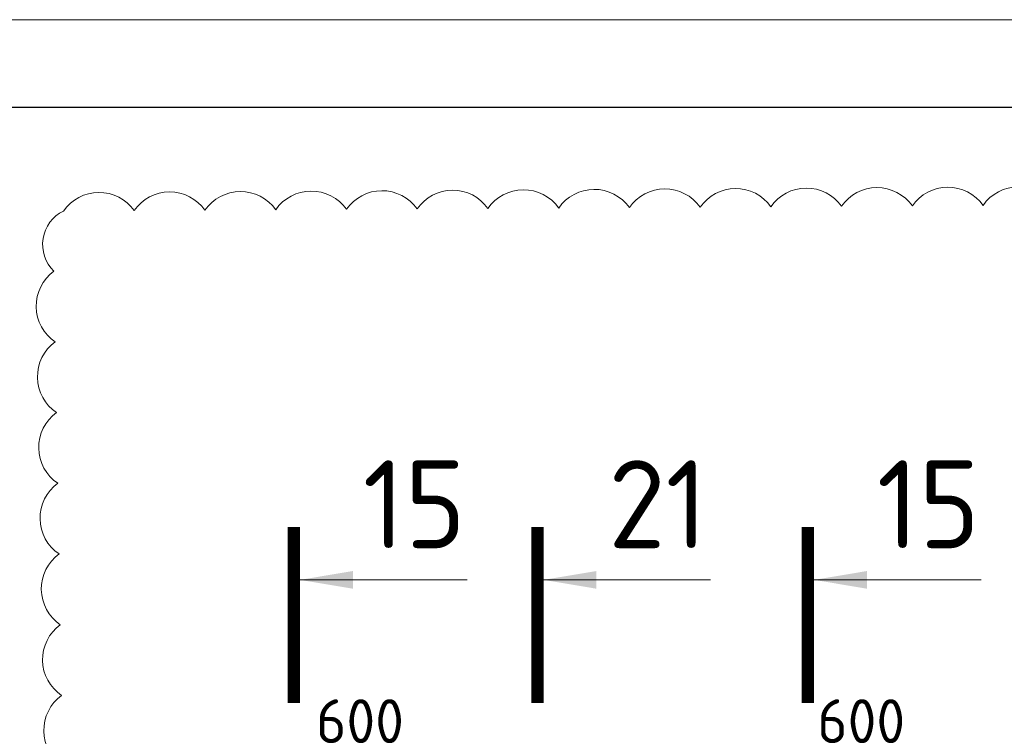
# Model space of a CAD drawing. Header units: millimetres. Extents: x 376598 to 1249954, y -318491 to -22134.
# Tile 155 of 256: x 605063 to 610661, y -113466 to -109390. Entities that reach past the tile are written whole.
import ezdxf

# ---------------------------------------------------------------- set-up
doc = ezdxf.new("R2010")
doc.units = ezdxf.units.MM
for name, color, linetype, lineweight in [('РАЗМЕРЫ', 1, 'Continuous', 9), ('ТОНКИЕ', 7, 'Continuous', 9), ('Узлы', 7, 'Continuous', 0)]:
    doc.layers.add(name, color=color, linetype=linetype, lineweight=lineweight)
doc.layers.add('ТОЛСТЫЕ_ОСНОВНЫЕ', color=6, linetype='Continuous')
doc.styles.add('GOST-2.304_Type-B', font='GOST_Common.ttf')
doc.dimstyles.new('СПДС', dxfattribs={"dimscale": 100, "dimtxt": 2.5, "dimasz": 2.5, "dimexe": 1.25, "dimexo": 0, "dimtad": 1, "dimdec": 0, "dimtxsty": 'GOST-2.304_Type-B', "dimblk": 'ARCHTICK', "dimcen": 2.5, "dimdle": 2, "dimadec": 0, "dimazin": 2, "dimtfac": 0.75, "dimtdec": 0, "dimtmove": 1, "dimatfit": 3, "dimfxl": 1, "dimtolj": 1, "dimarcsym": 1})

# ---------------------------------------------------------------- blocks, each defined once
blk = doc.blocks.new('*U2962')
at = {"layer": 'ТОЛСТЫЕ_ОСНОВНЫЕ', "color": 6}
blk.add_lwpolyline([(20, 5), (836, 5), (836, 589), (20, 589)], close=True, dxfattribs=at)
at = {"layer": 'ТОНКИЕ'}
blk.add_lwpolyline([(0, 0), (841, 0), (841, 594), (0, 594)], close=True, dxfattribs=at)
blk = doc.blocks.new('_ArchTick')
at = {"color": 0, "linetype": 'ByBlock', "const_width": 0.15}
blk.add_lwpolyline([(-0.5, -0.5), (0.5, 0.5)], dxfattribs=at)
blk = doc.blocks.new('*D1254')
at = {"layer": 'DEFPOINTS', "color": 0, "lineweight": 0, "transparency": 16777216}
for p in [(606894.7, -113911.2), (606294.7, -115720.7), (606894.7, -115720.7)]:
    blk.add_point(p, dxfattribs=at)
at = {"layer": 'РАЗМЕРЫ', "color": 0, "lineweight": -2, "transparency": 16777216}
for p, q in [((606594.7, -113911.2), (606697.8, -113567.5)), ((606697.8, -113567.5), (607297.8, -113567.5)), ((606294.7, -115720.7), (606294.7, -113786.2)), ((606894.7, -115720.7), (606894.7, -113786.2)), ((606094.7, -113911.2), (607094.7, -113911.2))]:
    blk.add_line(p, q, dxfattribs=at)
at = {"layer": 'РАЗМЕРЫ', "color": 0, "lineweight": -2, "transparency": 16777216, "xscale": 250, "yscale": 250, "zscale": 250, "rotation": 180}
blk.add_blockref('_ArchTick', (606294.7, -113911.2), dxfattribs=at)
at = {"layer": 'РАЗМЕРЫ', "color": 0, "lineweight": -2, "transparency": 16777216, "xscale": 250, "yscale": 250, "zscale": 250}
blk.add_blockref('_ArchTick', (606894.7, -113911.2), dxfattribs=at)
at = {"layer": 'РАЗМЕРЫ', "color": 0, "lineweight": 0, "transparency": 16777216, "insert": (606997.8, -113380), "char_height": 250, "attachment_point": 5, "style": 'GOST-2.304_Type-B'}
blk.add_mtext('\\A1;600', dxfattribs=at)
blk = doc.blocks.new('*D1256')
at = {"layer": 'DEFPOINTS', "color": 0, "lineweight": 0, "transparency": 16777216}
for p in [(609744.7, -113911.2), (609144.7, -115720.7), (609744.7, -115720.7)]:
    blk.add_point(p, dxfattribs=at)
at = {"layer": 'РАЗМЕРЫ', "color": 0, "lineweight": -2, "transparency": 16777216}
for p, q in [((609444.7, -113911.2), (609547.8, -113567.5)), ((609547.8, -113567.5), (610147.8, -113567.5)), ((609144.7, -115720.7), (609144.7, -113786.2)), ((609744.7, -115720.7), (609744.7, -113786.2)), ((608944.7, -113911.2), (609944.7, -113911.2))]:
    blk.add_line(p, q, dxfattribs=at)
at = {"layer": 'РАЗМЕРЫ', "color": 0, "lineweight": -2, "transparency": 16777216, "xscale": 250, "yscale": 250, "zscale": 250, "rotation": 180}
blk.add_blockref('_ArchTick', (609144.7, -113911.2), dxfattribs=at)
at = {"layer": 'РАЗМЕРЫ', "color": 0, "lineweight": -2, "transparency": 16777216, "xscale": 250, "yscale": 250, "zscale": 250}
blk.add_blockref('_ArchTick', (609744.7, -113911.2), dxfattribs=at)
at = {"layer": 'РАЗМЕРЫ', "color": 0, "lineweight": 0, "transparency": 16777216, "insert": (609847.8, -113380), "char_height": 250, "attachment_point": 5, "style": 'GOST-2.304_Type-B'}
blk.add_mtext('\\A1;600', dxfattribs=at)
blk = doc.blocks.new('*D1257')
at = {"layer": 'DEFPOINTS', "color": 0, "lineweight": 0, "transparency": 16777216}
for p in [(609144.7, -113911.2), (609144.7, -115720.7), (609744.7, -115720.7)]:
    blk.add_point(p, dxfattribs=at)
at = {"layer": 'РАЗМЕРЫ', "color": 0, "lineweight": -2, "transparency": 16777216}
for p, q in [((609444.7, -113911.2), (609547.8, -113567.5)), ((609547.8, -113567.5), (610147.8, -113567.5)), ((609144.7, -115720.7), (609144.7, -113786.2)), ((609744.7, -115720.7), (609744.7, -113786.2)), ((609944.7, -113911.2), (608944.7, -113911.2))]:
    blk.add_line(p, q, dxfattribs=at)
at = {"layer": 'РАЗМЕРЫ', "color": 0, "lineweight": -2, "transparency": 16777216, "xscale": 250, "yscale": 250, "zscale": 250, "rotation": 180}
blk.add_blockref('_ArchTick', (609144.7, -113911.2), dxfattribs=at)
at = {"layer": 'РАЗМЕРЫ', "color": 0, "lineweight": -2, "transparency": 16777216, "xscale": 250, "yscale": 250, "zscale": 250}
blk.add_blockref('_ArchTick', (609744.7, -113911.2), dxfattribs=at)
at = {"layer": 'РАЗМЕРЫ', "color": 0, "lineweight": 0, "transparency": 16777216, "insert": (609847.8, -113380), "char_height": 250, "attachment_point": 5, "style": 'GOST-2.304_Type-B'}
blk.add_mtext('\\A1;600', dxfattribs=at)

msp = doc.modelspace()

# ---------------------------------------------------------------- linework, layer by layer
at = {"layer": 'РАЗМЕРЫ', "color": 240, "lineweight": 0, "true_color": 0xed1f24}
msp.add_lwpolyline([(610943, -110443.7, 0.520567), (610540.8, -110446.1, 0.520567), (610138.6, -110448.6, 0.520567), (609736.3, -110451, 0.520567), (609334.1, -110453.5, 0.520567), (608931.9, -110456, 0.520567), (608529.7, -110458.4, 0.520567), (608127.5, -110460.9, 0.520567), (607725.2, -110463.3, 0.520567), (607323, -110465.8, 0.520567), (606920.8, -110468.3, 0.520567), (606518.6, -110470.7, 0.520567), (606116.4, -110473.2, 0.520567), (605714.1, -110475.6, 0.520567), (605311.9, -110478.1, 0.520567), (605257.7, -110820.3, 0.520567), (605264.9, -111222.4, 0.520567), (605272.1, -111624.6, 0.520567), (605279.4, -112026.8, 0.520567), (605286.6, -112428.9, 0.520567), (605293.8, -112831.1, 0.520567), (605301, -113233.3, 0.520567), (605308.2, -113635.4, 0.520567)], format="xyb", dxfattribs=at)
at = {"layer": 'Узлы', "color": 1, "linetype": 'Continuous', "lineweight": 0}
for p, q in [((606656.8, -112576.2, -520), (607606.8, -112576.2, -520)), ((608041.7, -112576.2, -520), (608991.7, -112576.2, -520)), ((609580.1, -112576.2, -520), (610530.1, -112576.2, -520))]:
    msp.add_line(p, q, dxfattribs=at)
at = {"layer": 'Узлы', "color": 1, "linetype": 'Continuous', "lineweight": 0, "const_width": 70, "elevation": -520}
for points in [[(606621.8, -112276.2), (606621.8, -113276.2)], [(608006.7, -112276.2), (608006.7, -113276.2)], [(609545.1, -112276.2), (609545.1, -113276.2)]]:
    msp.add_lwpolyline(points, dxfattribs=at)
at = {"layer": 'Узлы', "color": 1, "linetype": 'Continuous', "lineweight": 0}
for points in [[(606656.8, -112576.2, -520), (606957.3, -112626.5, -520), (606957.3, -112525.9, -520)], [(608041.7, -112576.2, -520), (608342.1, -112626.5, -520), (608342.1, -112525.9, -520)], [(609580.1, -112576.2, -520), (609880.6, -112626.5, -520), (609880.6, -112525.9, -520)]]:
    msp.add_solid(points, dxfattribs=at)

# ---------------------------------------------------------------- block references
at = {"xscale": 100, "yscale": 100, "zscale": 100}
msp.add_blockref('*U2962', (577095.4, -168789.7, 3100), dxfattribs=at)

# ---------------------------------------------------------------- texts
at = {"layer": 'Узлы', "color": 1, "linetype": 'Continuous', "lineweight": 0, "char_height": 500, "attachment_point": 5, "style": 'GOST-2.304_Type-B'}
for s, insert in [('15', (607306.8, -112146.2, -520)), ('21', (608691.7, -112146.2, -520)), ('15', (610230.1, -112146.2, -520))]:
    msp.add_mtext_dynamic_manual_height_columns(s, width=723.88, gutter_width=25, heights=[0], dxfattribs=dict(at, insert=insert))

# ---------------------------------------------------------------- dimensions: what is measured, and where the dimension line sits
at = {"layer": 'РАЗМЕРЫ', "color": 4, "lineweight": 0}
for base, p1, p2, picture, middle in [((606894.7, -113911.2), (606294.7, -115720.7), (606894.7, -115720.7), '*D1254', (606760.3, -113380)), ((609744.7, -113911.2), (609144.7, -115720.7), (609744.7, -115720.7), '*D1256', (609610.3, -113380)), ((609144.7, -113911.2), (609744.7, -115720.7), (609144.7, -115720.7), '*D1257', (609610.3, -113380))]:
    dim = msp.add_linear_dim(base=base, p1=p1, p2=p2, dimstyle='СПДС', dxfattribs=at)
    dim.commit()
    dim.dimension.update_dxf_attribs({"geometry": picture, "text_midpoint": middle})

doc.saveas('drawing.dxf')
